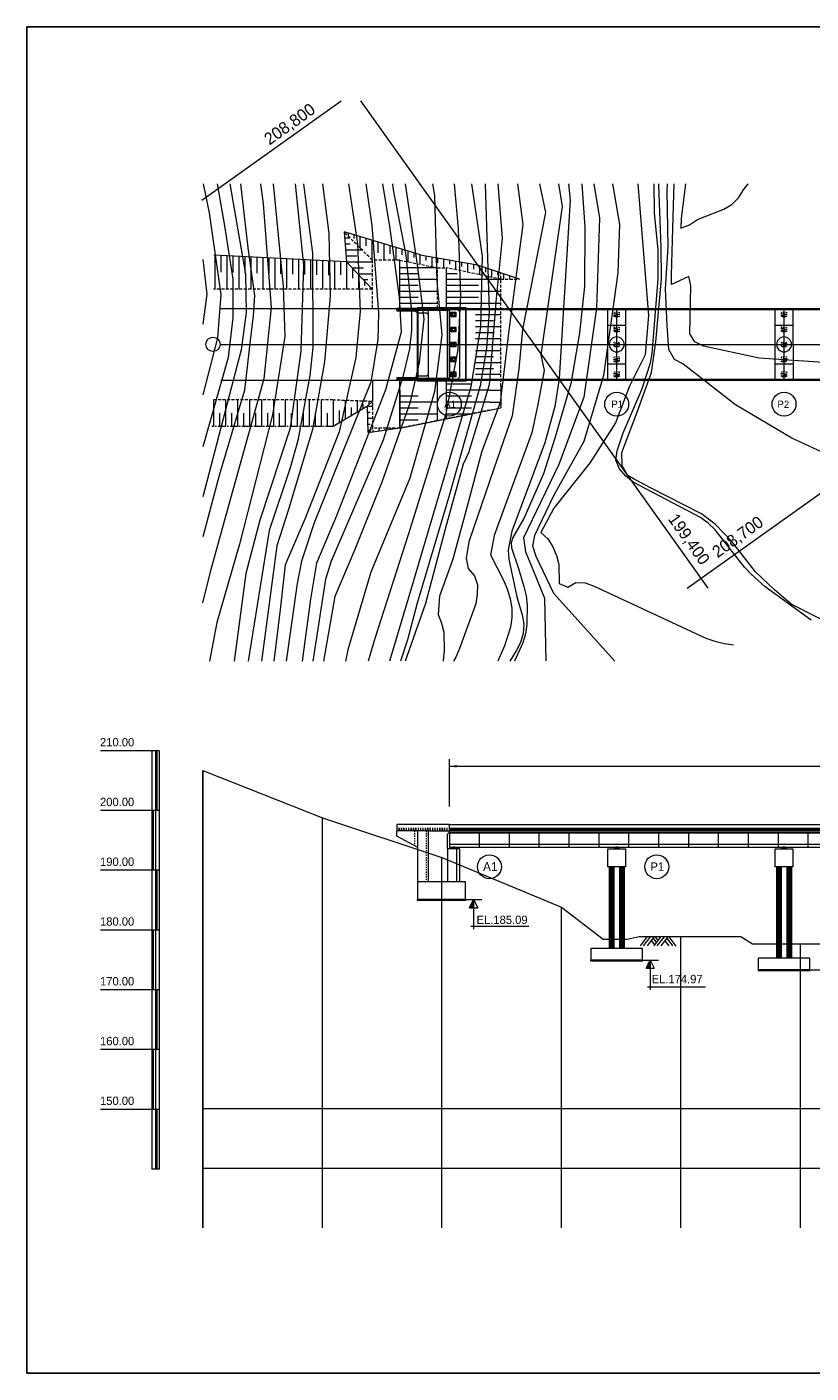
# Model space of a CAD drawing. Header units: metres. Extents: x 472825 to 758326, y -652395 to -427188.
# Tile 1 of 2: x 472825 to 604032, y -652395 to -427188. Entities that reach past the tile are written whole.
import ezdxf
from ezdxf.enums import TextEntityAlignment as Align

# ---------------------------------------------------------------- set-up
doc = ezdxf.new("R2010")
doc.units = ezdxf.units.M
doc.header["$MEASUREMENT"] = 0
for name, pattern in [('CENTER', [2, 1.25, -0.25, 0.25, -0.25]), ('DASHED', [0.75, 0.5, -0.25]), ('DGN Style 3', [0.059074, 0.042196, -0.016878])]:
    doc.linetypes.add(name, pattern=pattern)
for name, color, linetype, lineweight in [('3D_Contour', 3, 'Continuous', 0), ('Adojoint Line', 1, 'Continuous', 0), ('Concrete', 4, 'Continuous', 0), ('Dimension Line', 2, 'Continuous', 0), ('Shoe', 5, 'Continuous', 0), ('Steel Girder', 6, 'Continuous', 0)]:
    doc.layers.add(name, color=color, linetype=linetype, lineweight=lineweight)
doc.styles.get("Standard").update_dxf_attribs({"font": 'txt', "height": 5})

# ---------------------------------------------------------------- blocks, each defined once
blk = doc.blocks.new('*U0')
at = {"color": 0}
for p, q in [((129297, 165678), (129307, 165688)), ((130192, 164795), (129299, 165688)), ((130192, 164778), (129302, 165667)), ((129303, 165666), (129325, 165688)), ((129309, 165654), (129343, 165688)), ((129315, 165642), (129360, 165688)), ((130192, 164813), (129317, 165688)), ((130192, 164760), (129320, 165632)), ((129321, 165631), (129378, 165688)), ((129327, 165619), (129396, 165688)), ((129332, 165607), (129413, 165688)), ((130192, 164831), (129335, 165688)), ((129338, 165595), (129431, 165688)), ((130192, 164742), (129338, 165596)), ((129344, 165583), (129449, 165688)), ((129350, 165572), (129466, 165688)), ((130192, 164848), (129352, 165688)), ((130192, 164725), (129355, 165561)), ((129356, 165560), (129484, 165688)), ((129362, 165548), (129502, 165688)), ((129368, 165536), (129519, 165688)), ((130192, 164866), (129370, 165688)), ((130192, 164707), (129373, 165526)), ((129374, 165525), (129537, 165688)), ((129380, 165513), (129555, 165688)), ((129386, 165501), (129573, 165688)), ((130192, 164884), (129388, 165688)), ((129391, 165489), (129590, 165688)), ((130192, 164689), (129391, 165490)), ((129397, 165477), (129608, 165688)), ((129403, 165466), (129626, 165688)), ((130192, 164901), (129405, 165688)), ((130192, 164672), (129408, 165455)), ((129409, 165454), (129643, 165688)), ((129415, 165442), (129661, 165688)), ((129421, 165430), (129679, 165688)), ((130192, 164919), (129423, 165688)), ((130192, 164654), (129426, 165420)), ((129427, 165418), (129696, 165688)), ((129433, 165407), (129714, 165688)), ((129439, 165395), (129732, 165688)), ((130192, 164937), (129441, 165688)), ((129444, 165383), (129749, 165688)), ((130192, 164636), (129444, 165384)), ((129450, 165371), (129767, 165688)), ((129456, 165360), (129785, 165688)), ((130192, 164954), (129458, 165688)), ((129462, 165348), (129802, 165688)), ((130192, 164618), (129462, 165349)), ((129468, 165336), (129820, 165688)), ((129474, 165324), (129838, 165688)), ((130192, 164972), (129476, 165688)), ((130192, 164601), (129479, 165314)), ((129480, 165312), (129855, 165688)), ((129486, 165301), (129873, 165688)), ((129492, 165289), (129891, 165688)), ((130192, 164990), (129494, 165688)), ((129497, 165277), (129908, 165688)), ((130192, 164583), (129497, 165278)), ((129503, 165265), (129926, 165688)), ((129509, 165253), (129944, 165688)), ((130192, 165007), (129511, 165688)), ((129515, 165242), (129961, 165688)), ((130192, 164565), (129515, 165243)), ((129521, 165230), (129979, 165688)), ((129527, 165218), (129997, 165688)), ((130192, 165025), (129529, 165688)), ((130192, 164548), (129532, 165208)), ((129533, 165206), (130014, 165688)), ((129539, 165195), (130032, 165688)), ((129545, 165183), (130050, 165688)), ((130192, 165043), (129547, 165688)), ((129550, 165171), (130067, 165688)), ((130192, 164530), (129550, 165172)), ((129556, 165159), (130085, 165688)), ((129562, 165147), (130103, 165688)), ((130192, 165060), (129564, 165688)), ((129568, 165136), (130121, 165688)), ((129574, 165124), (130138, 165688)), ((129580, 165112), (130156, 165688)), ((130192, 165078), (129582, 165688)), ((129586, 165100), (130174, 165688)), ((129592, 165089), (130191, 165688)), ((129598, 165077), (130192, 165671)), ((130192, 165096), (129600, 165688)), ((129604, 165065), (130192, 165653)), ((129609, 165053), (130192, 165636)), ((129615, 165041), (130192, 165618)), ((130192, 165113), (129617, 165688)), ((129621, 165030), (130192, 165600)), ((129627, 165018), (130192, 165583)), ((129633, 165006), (130192, 165565)), ((130192, 165131), (129635, 165688)), ((129639, 164994), (130192, 165547)), ((129645, 164982), (130192, 165530)), ((129651, 164971), (130192, 165512)), ((130192, 165149), (129653, 165688)), ((129657, 164959), (130192, 165494)), ((129662, 164947), (130192, 165477)), ((129668, 164935), (130192, 165459)), ((130192, 165167), (129671, 165688)), ((129674, 164924), (130192, 165441)), ((129680, 164912), (130192, 165424)), ((129686, 164900), (130192, 165406)), ((130192, 165184), (129688, 165688)), ((129692, 164888), (130192, 165388)), ((129698, 164876), (130192, 165371)), ((129704, 164865), (130192, 165353)), ((130192, 165202), (129706, 165688)), ((129710, 164853), (130192, 165335)), ((129715, 164841), (130192, 165318)), ((129721, 164829), (130192, 165300)), ((130192, 165220), (129724, 165688)), ((129727, 164817), (130192, 165282)), ((129733, 164806), (130192, 165264)), ((129739, 164794), (130192, 165247)), ((130192, 165237), (129741, 165688)), ((129745, 164782), (130192, 165229)), ((129751, 164770), (130192, 165211)), ((129757, 164759), (130192, 165194)), ((130192, 165255), (129759, 165688)), ((129763, 164747), (130192, 165176)), ((129769, 164735), (130192, 165158)), ((130192, 165273), (129777, 165688)), ((130192, 165290), (129794, 165688)), ((130192, 165308), (129812, 165688)), ((130192, 165326), (129830, 165688)), ((130192, 165343), (129847, 165688)), ((130192, 165361), (129865, 165688)), ((130192, 165379), (129883, 165688)), ((130192, 165396), (129900, 165688)), ((130192, 165414), (129918, 165688)), ((130192, 165432), (129936, 165688)), ((130192, 165449), (129953, 165688)), ((130192, 165467), (129971, 165688)), ((130192, 165485), (129989, 165688)), ((130192, 165502), (130006, 165688)), ((130192, 165520), (130024, 165688)), ((130192, 165538), (130042, 165688)), ((130192, 165555), (130059, 165688)), ((130192, 165573), (130077, 165688)), ((130192, 165591), (130095, 165688)), ((130192, 165608), (130112, 165688)), ((130192, 165626), (130130, 165688)), ((130192, 165644), (130148, 165688)), ((130192, 165661), (130165, 165688)), ((130192, 165679), (130183, 165688)), ((130192, 164512), (129568, 165137)), ((130192, 164495), (129585, 165102)), ((130192, 164477), (129603, 165066)), ((130192, 164459), (129621, 165031)), ((130192, 164442), (129638, 164995)), ((130192, 164424), (129656, 164960)), ((130192, 164406), (129674, 164925)), ((130192, 164389), (129691, 164889)), ((130192, 164371), (129709, 164854)), ((130192, 164353), (129727, 164819)), ((130192, 164336), (129744, 164783)), ((130192, 164318), (129762, 164748)), ((129774, 164723), (130192, 165141)), ((129780, 164711), (130192, 165123)), ((130192, 164300), (129780, 164713)), ((129786, 164700), (130192, 165105)), ((129792, 164688), (130192, 165088)), ((130192, 164283), (129797, 164677)), ((129798, 164676), (130192, 165070)), ((129804, 164664), (130192, 165052)), ((129810, 164652), (130192, 165035)), ((130192, 164265), (129815, 164642)), ((129816, 164641), (130192, 165017)), ((129822, 164629), (130192, 164999)), ((129827, 164617), (130192, 164982)), ((129833, 164605), (130192, 164964)), ((130192, 164247), (129833, 164607)), ((129839, 164594), (130192, 164946)), ((129845, 164582), (130192, 164929)), ((130192, 164230), (129850, 164571)), ((129851, 164570), (130192, 164911)), ((129857, 164558), (130192, 164893)), ((129863, 164546), (130192, 164876)), ((130192, 164212), (129868, 164536)), ((129869, 164535), (130192, 164858)), ((129875, 164523), (130192, 164840)), ((129880, 164511), (130192, 164823)), ((129886, 164499), (130192, 164805)), ((130192, 164194), (129886, 164500)), ((129892, 164487), (130192, 164787)), ((129898, 164476), (130192, 164770)), ((130192, 164177), (129903, 164465)), ((129904, 164464), (130192, 164752)), ((129910, 164452), (130192, 164734)), ((129916, 164440), (130192, 164716)), ((130192, 164159), (129921, 164430)), ((129922, 164429), (130192, 164699)), ((129928, 164417), (130192, 164681)), ((129934, 164405), (130192, 164663)), ((129939, 164393), (130192, 164646)), ((130192, 164141), (129939, 164394)), ((129945, 164381), (130192, 164628)), ((129951, 164370), (130192, 164610)), ((130192, 164124), (129956, 164359)), ((129957, 164358), (130192, 164593)), ((129963, 164346), (130192, 164575)), ((129969, 164334), (130192, 164557)), ((130192, 164106), (129974, 164324)), ((129975, 164322), (130192, 164540)), ((129981, 164311), (130192, 164522)), ((129987, 164299), (130192, 164504)), ((129992, 164287), (130192, 164487)), ((130192, 164088), (129992, 164288)), ((129998, 164275), (130192, 164469)), ((130004, 164264), (130192, 164451)), ((130010, 164252), (130192, 164434)), ((130192, 164070), (130010, 164253)), ((130016, 164240), (130192, 164416)), ((130022, 164228), (130192, 164398)), ((130192, 164053), (130027, 164218)), ((130028, 164216), (130192, 164381)), ((130034, 164205), (130192, 164363)), ((130040, 164193), (130192, 164345)), ((130045, 164181), (130192, 164328)), ((130192, 164035), (130045, 164182)), ((130051, 164169), (130192, 164310)), ((130057, 164157), (130192, 164292)), ((130063, 164146), (130192, 164275)), ((130192, 164017), (130063, 164147)), ((130069, 164134), (130192, 164257)), ((130075, 164122), (130192, 164239)), ((130192, 164000), (130080, 164112)), ((130081, 164110), (130192, 164222)), ((130087, 164099), (130192, 164204)), ((130093, 164087), (130192, 164186)), ((130192, 163982), (130098, 164076)), ((130099, 164075), (130192, 164168)), ((130104, 164063), (130192, 164151)), ((130110, 164051), (130192, 164133)), ((130116, 164040), (130192, 164115)), ((130192, 163964), (130116, 164041)), ((130122, 164028), (130192, 164098)), ((130128, 164016), (130192, 164080)), ((130192, 163947), (130133, 164005)), ((130134, 164004), (130192, 164062)), ((130140, 163992), (130192, 164045)), ((130146, 163981), (130192, 164027)), ((130192, 163929), (130151, 163970)), ((130152, 163969), (130192, 164009)), ((130157, 163957), (130192, 163992)), ((130163, 163945), (130192, 163974)), ((130169, 163934), (130192, 163956)), ((130192, 163911), (130169, 163935)), ((130175, 163922), (130192, 163939)), ((130181, 163910), (130192, 163921)), ((130192, 163894), (130186, 163899)), ((130187, 163898), (130192, 163903))]:
    blk.add_line(p, q, dxfattribs=at)
blk = doc.blocks.new('*U5')
at = {"layer": 'Dimension Line'}
blk.add_circle((0, 0), 1998, dxfattribs=at)
blk.add_text('P1', height=1400, dxfattribs=at).set_placement((101, 17), align=Align.MIDDLE_CENTER)
blk = doc.blocks.new('*U6')
at = {"layer": 'Dimension Line'}
blk.add_circle((0, 0), 1998, dxfattribs=at)
blk.add_text('A1', height=1500, dxfattribs=at).set_placement((150, 19), align=Align.MIDDLE_CENTER)

msp = doc.modelspace()

# ---------------------------------------------------------------- linework, layer by layer
msp.add_3dface([(472825, -427188), (758326, -427188), (758326, -652395), (472825, -652395)])
at = {"layer": '3D_Contour', "ltscale": 1000, "flags": 128}
for points, elevation in [([(511931, -453423), (512363, -456802), (513676, -474137), (512459, -486043), (506038, -509085), (503446, -518545), (502225, -523562)], 202542), ([(508554, -453423), (509803, -464152), (510911, -472117), (510670, -475518), (510196, -479662), (509249, -487949), (504965, -502237), (502236, -512471)], 203542), ([(506765, -453423), (509383, -468577), (509498, -474978), (508682, -481208), (502244, -505782)], 204542), ([(504642, -453423), (505857, -460492), (507252, -469395), (507281, -475846), (506502, -482491), (502252, -497433)], 205542), ([(502324, -453423), (503338, -458284), (504603, -467280), (505267, -471951), (504718, -479194), (502262, -488741)], 206542), ([(514043, -453423), (515719, -470594), (515977, -478969), (513892, -492070), (508368, -513700), (504611, -526850), (503372, -533308)], 201542), ([(517698, -453423), (519097, -467046), (518684, -481424), (516846, -494337), (511818, -509719), (509429, -518653), (507477, -533308)], 200542), ([(519123, -453423), (519357, -455675), (520614, -465056), (520643, -480814), (520167, -485487), (518130, -496381), (516864, -500929), (513379, -511443), (509824, -533308)], 199542), ([(522278, -453423), (523320, -461753), (523559, -472240), (522610, -483194), (520592, -494529), (516540, -508074), (514659, -513981), (512986, -526592), (512100, -533308)], 198542), ([(526625, -453423), (528140, -463452), (528580, -474754), (527836, -482516), (525075, -494944), (519299, -509533), (516011, -517205), (515282, -524196), (514147, -533308)], 197542), ([(529529, -453423), (530543, -460413), (531644, -475039), (531565, -479478), (530369, -486605), (520863, -510126), (518779, -516559), (518039, -520328), (516214, -533308)], 196542), ([(532329, -453423), (533569, -460922), (535091, -472398), (535445, -478237), (532817, -487905), (524612, -508977), (521286, -516872), (520270, -522925), (518855, -533308)], 195542), ([(534015, -453423), (534092, -454434), (536211, -465387), (537168, -474762), (537172, -477939), (536814, -481055), (535702, -485715), (532430, -496322), (523708, -516583), (522780, -519589), (520649, -533308)], 194542), ([(536096, -453423), (538153, -467356), (539246, -476093), (538480, -483306), (536886, -490151), (532221, -503371), (527667, -514609), (524344, -522491), (522460, -533308)], 193542), ([(540704, -453423), (541050, -455395), (541415, -469796), (542255, -478713), (540998, -488167), (536893, -502707), (530366, -518396), (526516, -531416), (526121, -533308)], 192542), ([(544291, -453423), (545008, -460949), (545355, -472121), (544948, -481166), (542924, -491939), (536666, -512005), (531052, -529511), (529949, -533308)], 191542), ([(547227, -453423), (549023, -465517), (548700, -477350), (547123, -487425), (537153, -520977), (533489, -533308)], 190542), ([(549524, -453423), (550170, -474743), (549718, -480984), (548637, -487206), (543526, -505434), (538109, -523611), (536509, -529724), (535340, -533308)], 189542), ([(551622, -453423), (552319, -462542), (551360, -472570), (550157, -487081), (546727, -498414), (545798, -500316), (542832, -511233), (539516, -523640), (536117, -533308)], 188542), ([(554916, -453423), (555794, -460250), (553439, -477952), (551982, -490004), (548966, -498145), (546454, -507596), (544076, -516253), (541859, -522413), (541616, -525483), (542166, -526945), (542563, -528468), (542621, -531582), (542495, -533145), (542454, -533308)], 187542), ([(558616, -453423), (559570, -458260), (555719, -477826), (555130, -484409), (554022, -492247), (550929, -501142), (546778, -513358), (546318, -516056), (546676, -517765), (547698, -519026), (548197, -520537), (548169, -522153), (547937, -523705), (545224, -531151), (544587, -532600), (544206, -533308)], 186542), ([(561769, -453423), (562366, -457238), (558816, -482053), (559361, -484661), (558300, -490341), (557291, -495111), (552742, -507512), (551020, -512263), (550400, -515529), (552624, -519875), (553225, -521338), (553666, -522853), (553962, -524423), (553942, -526033), (553760, -527587), (552721, -530746), (551624, -533308)], 185542), ([(563443, -453423), (563706, -456173), (561861, -485998), (561171, -490665), (559463, -496781), (553940, -511570), (553373, -514688), (553455, -516250), (554771, -522508), (555711, -525534), (555951, -527094), (555875, -528659), (555436, -530163), (554685, -531557), (553651, -533308)], 184542), ([(565648, -453423), (566158, -460700), (566143, -470570), (565293, -478408), (563827, -486845), (561169, -495970), (559237, -501927), (555966, -509451), (554149, -512588), (553842, -513519), (553910, -514355), (555098, -517781), (555989, -520805), (556334, -522376), (556516, -523941), (556463, -527159), (556237, -528720), (555798, -530223), (554420, -533308)], 183542), ([(567703, -453423), (568650, -459206), (568145, -474232), (566020, -489116), (561835, -500370), (555903, -512636), (556264, -515017), (556861, -516469), (559450, -522758), (559678, -533258)], 182542), ([(570816, -453423), (571965, -460235), (571713, -468316), (569315, -485489), (566033, -496529), (560985, -505548), (557740, -512248), (557410, -514021), (557991, -515728), (560950, -521912), (571197, -533308)], 181542), ([(575066, -453423), (576845, -475457), (576256, -482041), (573629, -487264), (571315, -493408), (567059, -500050), (560990, -507714), (558829, -511746), (560005, -512811), (560824, -514167), (561425, -515631), (561816, -517145), (561870, -520323), (563320, -520910), (564688, -520108), (566247, -520176), (567740, -520720), (586441, -529424), (587942, -529963), (589497, -530353), (591050, -530585)], 180542), ([(604061, -526460), (596344, -520833), (593989, -518717), (592907, -517560), (587956, -511302), (586831, -510188), (585550, -509234), (574243, -503342), (573013, -502340), (571990, -501128), (571384, -499657), (571566, -498103), (572594, -495099), (575715, -487865), (577138, -483365), (577420, -481813), (578439, -469336), (578460, -464558), (577824, -458306), (577762, -453423)], 179542), ([(609391, -528150), (600826, -523816), (600653, -523693), (597937, -521380), (594741, -518377), (590765, -513279), (587966, -510349), (585681, -508625), (577142, -504309), (574312, -502802), (573381, -502237), (572416, -500641), (572382, -498369), (574778, -492082), (577308, -485000), (578059, -479884), (579005, -469338), (578961, -464090), (578559, -453633), (578561, -453423)], 178542), ([(606610, -498674), (600816, -495987), (591388, -490389), (582599, -483550), (581155, -482799), (580210, -481163), (579965, -477114), (579653, -470989), (580114, -463968), (579942, -454575), (580014, -453423)], 177542), ([(639152, -485581), (595350, -482594), (586022, -480583), (584577, -479882), (583766, -478519), (583934, -470517), (583594, -468954), (580657, -470261), (580684, -468645), (580947, -458967), (581146, -453423)], 176542), ([(583047, -453423), (582282, -459255), (582255, -460871), (583717, -460321), (585040, -459403), (589428, -457651), (590789, -456891), (591897, -455757), (592701, -454423), (593519, -453423)], 175542), ([(502286, -466072), (502940, -471890), (502274, -476910)], 207542)]:
    msp.add_lwpolyline(points, dxfattribs=dict(at, elevation=elevation))
at = {"layer": 'Adojoint Line'}
for p, q in [((538707, -465308), (525884, -461485)), ((525884, -461485), (526282, -466470)), ((525963, -462470), (526869, -462470)), ((526043, -463470), (526894, -463470)), ((526607, -462208), (526607, -461701)), ((527607, -462601), (527607, -461999)), ((528607, -464208), (528607, -462297)), ((529607, -463800), (529607, -462595)), ((530607, -466208), (530607, -462893)), ((531607, -465004), (531607, -463191)), ((532607, -466208), (532607, -463489)), ((533607, -465174), (533607, -463787)), ((526282, -466470), (504122, -465356)), ((504282, -465364), (504282, -471058)), ((505282, -465364), (505282, -468243)), ((506282, -465464), (506282, -471058)), ((507282, -465464), (507282, -468298)), ((508282, -465565), (508282, -471058)), ((509282, -465565), (509282, -468352)), ((510282, -465665), (510282, -471058)), ((511282, -465665), (511282, -468407)), ((512282, -465766), (512282, -471058)), ((512282, -465766), (512282, -471058)), ((513282, -465766), (513282, -468462)), ((514282, -465866), (514282, -471058)), ((515282, -465866), (515282, -468517)), ((516282, -465967), (516282, -471058)), ((517282, -465967), (517282, -468572)), ((518282, -466067), (518282, -471058)), ((519282, -466067), (519282, -468627)), ((520282, -466168), (520282, -471058)), ((521282, -466168), (521282, -468681)), ((526122, -464470), (528869, -464470)), ((526202, -465470), (528009, -465470)), ((534607, -466208), (534607, -464085)), ((535607, -465344), (535607, -464384)), ((536607, -466488), (536607, -464682)), ((537607, -465779), (537607, -464980)), ((538607, -466888), (538607, -465278)), ((538607, -465290), (547907, -466908)), ((539607, -466274), (539607, -465464)), ((540607, -467288), (540607, -465638)), ((541607, -466679), (541607, -465812)), ((542607, -467468), (542607, -465986)), ((543607, -466857), (543607, -466160)), ((522282, -466269), (522282, -471058)), ((523282, -466269), (523282, -468736)), ((524282, -466470), (524282, -471058)), ((525282, -466470), (525282, -468639)), ((526282, -466470), (526282, -471058)), ((526282, -466470), (530607, -471058)), ((526282, -466470), (530607, -466470)), ((527224, -467470), (529121, -467470)), ((527282, -467530), (527282, -469199)), ((535207, -474308), (535207, -466208)), ((541507, -467468), (535207, -467468)), ((543007, -474308), (543007, -467468)), ((544607, -467807), (544607, -466334)), ((545607, -467265), (545607, -466508)), ((546607, -468232), (546607, -466682)), ((547607, -467723), (547607, -466856)), ((555268, -469399), (547907, -466908)), ((548607, -468656), (548607, -467145)), ((549607, -468194), (549607, -467483)), ((550607, -469081), (550607, -467822)), ((551607, -468694), (551607, -468160)), ((528167, -468470), (530607, -468470)), ((528282, -468591), (528282, -471058)), ((529110, -469470), (529878, -469470)), ((529282, -469652), (529282, -470457)), ((538281, -468468), (535207, -468468)), ((541507, -469468), (535207, -469468)), ((538281, -470468), (535207, -470468)), ((544834, -468468), (543007, -468468)), ((552107, -469468), (543007, -469468)), ((548396, -470468), (543007, -470468)), ((552607, -469399), (552607, -468498)), ((553607, -469399), (553607, -468837)), ((541507, -471468), (535207, -471468)), ((538281, -472468), (535207, -472468)), ((552107, -471468), (543007, -471468)), ((548396, -472468), (543007, -472468)), ((505246, -474308), (534707, -474308)), ((541507, -473468), (535207, -473468)), ((552107, -473468), (543007, -473468)), ((547907, -474308), (550907, -474308)), ((547907, -475308), (552107, -475308)), ((547907, -476308), (550907, -476308)), ((547907, -477308), (552107, -477308)), ((547907, -478308), (550907, -478308)), ((547907, -479308), (552107, -479308)), ((505157, -480308), (702758, -480308)), ((547907, -480308), (550907, -480308)), ((547907, -481308), (552107, -481308)), ((547907, -482308), (550907, -482308)), ((547907, -483308), (552107, -483308)), ((505246, -486308), (534707, -486308)), ((530707, -489798), (530707, -486308)), ((535207, -487958), (535207, -486308)), ((541507, -487958), (541507, -486308)), ((543007, -487958), (543007, -486308)), ((547907, -484308), (550907, -484308)), ((547907, -485308), (552107, -485308)), ((535207, -487958), (535207, -494308)), ((535207, -494308), (535207, -487958)), ((541507, -493048), (541507, -487958)), ((547209, -486958), (543007, -486958)), ((543007, -492748), (543007, -487958)), ((543007, -492748), (543007, -487958)), ((550307, -487958), (543007, -487958)), ((550307, -487958), (552107, -487958)), ((552107, -487308), (552107, -490928)), ((504057, -489559), (504057, -494062)), ((506057, -489559), (506057, -494062)), ((508057, -489559), (508057, -494062)), ((510057, -489559), (510057, -494062)), ((512057, -489559), (512057, -494062)), ((514057, -489559), (514057, -494062)), ((516057, -489559), (516057, -494062)), ((518057, -489559), (518057, -494062)), ((520057, -489559), (520057, -494062)), ((522057, -489559), (522057, -494062)), ((524057, -489559), (524057, -494062)), ((529828, -490646), (524057, -494062)), ((526057, -489631), (526057, -492878)), ((527057, -490850), (527057, -492286)), ((528057, -489702), (528057, -491694)), ((529057, -490316), (529057, -491102)), ((530707, -489798), (529828, -490646)), ((529951, -495064), (529828, -490646)), ((529828, -490646), (530707, -490646)), ((530057, -489774), (530057, -490425)), ((538296, -488958), (535207, -488958)), ((541507, -489958), (535207, -489958)), ((547209, -488958), (543007, -488958)), ((550307, -489958), (543007, -489958)), ((550307, -489958), (552107, -489958)), ((550307, -491288), (552107, -490928)), ((505057, -491810), (505057, -494062)), ((507057, -491810), (507057, -494062)), ((509057, -491810), (509057, -494062)), ((511057, -491810), (511057, -494062)), ((513057, -491810), (513057, -494062)), ((515057, -491810), (515057, -494062)), ((517057, -491810), (517057, -494062)), ((519057, -491810), (519057, -494062)), ((521057, -491810), (521057, -494062)), ((523057, -491810), (523057, -494062)), ((525057, -491384), (525057, -493470)), ((529856, -491646), (530281, -491646)), ((529883, -492646), (530707, -492646)), ((538296, -490958), (535207, -490958)), ((535207, -494308), (550307, -491288)), ((541507, -491958), (535207, -491958)), ((538296, -492958), (535207, -492958)), ((547209, -490958), (543007, -490958)), ((546957, -491958), (543007, -491958)), ((529911, -493646), (530253, -493646)), ((529939, -494646), (530369, -494646)), ((529951, -495064), (534832, -494308)), ((530707, -494659), (530707, -494947)), ((531707, -494308), (531707, -494792)), ((532707, -494480), (532707, -494637)), ((533707, -494308), (533707, -494482)), ((576615, -579363), (575409, -580893)), ((577145, -579368), (575939, -580898)), ((577787, -579374), (576580, -580904)), ((577260, -580042), (577813, -580771)), ((577584, -579631), (578138, -580360)), ((578907, -579384), (577701, -580914)), ((577916, -579375), (578406, -580020)), ((579438, -579389), (578232, -580919)), ((580079, -579395), (578873, -580925)), ((579552, -580063), (580215, -580937)), ((579876, -579652), (580856, -580943)), ((580209, -579396), (581387, -580948))]:
    msp.add_line(p, q, dxfattribs=at)
at = {"layer": 'Adojoint Line', "linetype": 'DASHED', "ltscale": 1000}
for p, q in [((530607, -466208), (525884, -461485)), ((535207, -466208), (530607, -466208)), ((530607, -466208), (530607, -474308)), ((535207, -466208), (541507, -467468)), ((541507, -467468), (543007, -467468)), ((541507, -474308), (541507, -467468)), ((552107, -469399), (543007, -467468)), ((552107, -487308), (552107, -468399)), ((552107, -469399), (555268, -469399)), ((530607, -471058), (504057, -471058)), ((541507, -493048), (541507, -487958)), ((524057, -489559), (503823, -489559)), ((523985, -489556), (530707, -489798)), ((530707, -494308), (530707, -489798)), ((550307, -491288), (535207, -494308)), ((529951, -495064), (530707, -494308)), ((535207, -494308), (530707, -494308))]:
    msp.add_line(p, q, dxfattribs=at)
at = {"layer": 'Adojoint Line', "linetype": 'CENTER', "ltscale": 1000}
msp.add_line((524057, -494062), (503772, -494062), dxfattribs=at)
at = {"layer": 'Adojoint Line', "flags": 128}
for points in [[(502103, -456160), (525394, -439565)], [(528643, -439575), (586734, -521109)], [(583279, -521109), (696996, -440087)]]:
    msp.add_lwpolyline(points, dxfattribs=at)
at = {"layer": 'Adojoint Line', "linetype": 'Continuous', "ltscale": 1000, "flags": 128}
msp.add_lwpolyline([(502257, -551584), (522257, -559495), (542257, -566155), (562257, -574435), (569257, -579785), (570257, -579785), (572257, -579815), (573257, -579815), (575257, -579375), (582257, -579375), (592257, -579375), (594257, -580575), (602257, -580575), (622257, -580575)], dxfattribs=at)
at = {"layer": 'Adojoint Line'}
msp.add_circle((503957, -480297), 1200, dxfattribs=at)
at = {"layer": 'Concrete', "linetype": 'Continuous', "ltscale": 952.380952}
for p, q in [((534707, -474308), (692307, -474308)), ((534707, -474479), (692307, -474479)), ((534707, -486136), (692307, -486136)), ((534707, -486136), (692307, -486136)), ((534707, -486308), (692307, -486308)), ((534707, -486308), (692307, -486308))]:
    msp.add_line(p, q, dxfattribs=at)
at = {"layer": 'Concrete', "linetype": 'Continuous', "lineweight": 0}
for p, q in [((538207, -474308), (534707, -474308)), ((534707, -474308), (534707, -474608)), ((538207, -474408), (534707, -474408)), ((538207, -474488), (534707, -474488)), ((538207, -474608), (534707, -474608)), ((540007, -474208), (538207, -474208)), ((540007, -474308), (538207, -474308)), ((538207, -474308), (538207, -486308)), ((543207, -474208), (540007, -474208)), ((543207, -474308), (540007, -474308)), ((540007, -486308), (540007, -474308)), ((543457, -474208), (543207, -474208)), ((543457, -474308), (543207, -474308)), ((544707, -474308), (543507, -474308)), ((543507, -474308), (543507, -474408)), ((543507, -474408), (543507, -480308)), ((545207, -474308), (544707, -474308)), ((546207, -474308), (545207, -474308)), ((570008, -477058), (573008, -477058)), ((598007, -477058), (601007, -477058)), ((543507, -480308), (543507, -486008)), ((570008, -483558), (573008, -483558)), ((598007, -483558), (601007, -483558)), ((538107, -486008), (534707, -486008)), ((538107, -486128), (534707, -486128)), ((538107, -486208), (534707, -486208)), ((538107, -486308), (534707, -486308)), ((540007, -486308), (538207, -486308)), ((543207, -486308), (540007, -486308)), ((543507, -486308), (543457, -486308)), ((543507, -486008), (543507, -486128)), ((543507, -486128), (543507, -486308)), ((544707, -486308), (543507, -486308))]:
    msp.add_line(p, q, dxfattribs=at)
at = {"layer": 'Concrete'}
for p, q in [((534707, -474708), (534707, -474608)), ((570008, -486307), (570009, -474308)), ((570009, -474308), (573007, -474308)), ((571508, -486308), (571508, -474308)), ((573007, -474308), (573008, -486307)), ((598007, -486307), (598008, -474308)), ((598008, -474308), (601006, -474308)), ((599507, -486308), (599507, -474308)), ((601006, -474308), (601007, -486307)), ((534707, -485908), (534707, -486308)), ((573008, -486307), (570008, -486307)), ((601007, -486307), (598007, -486307)), ((543507, -560606), (534707, -560606)), ((534707, -560606), (534707, -561706)), ((543507, -561706), (543507, -560606)), ((534707, -561256), (534807, -561256)), ((534707, -561476), (534807, -561476)), ((534707, -562556), (534707, -561706)), ((540007, -561706), (534707, -561706)), ((538207, -564456), (534707, -562556)), ((535007, -561256), (535207, -561256)), ((535007, -561476), (535207, -561476)), ((535407, -561256), (535607, -561256)), ((535407, -561476), (535607, -561476)), ((535807, -561256), (536007, -561256)), ((535807, -561476), (536007, -561476)), ((536207, -561256), (536407, -561256)), ((536207, -561476), (536407, -561476)), ((536607, -561256), (536807, -561256)), ((536607, -561476), (536807, -561476)), ((537007, -561256), (537207, -561256)), ((537007, -561476), (537207, -561476)), ((537407, -561256), (537607, -561256)), ((537407, -561476), (537607, -561476)), ((537707, -561885), (537707, -561706)), ((537707, -562285), (537707, -562085)), ((537707, -562685), (537707, -562485)), ((537707, -563085), (537707, -562885)), ((537807, -561256), (538007, -561256)), ((537807, -561476), (538007, -561476)), ((538207, -561256), (538407, -561256)), ((538207, -561476), (538407, -561476)), ((538207, -573186), (538207, -561706)), ((538607, -561256), (538807, -561256)), ((538607, -561476), (538807, -561476)), ((539007, -561256), (539207, -561256)), ((539007, -561476), (539207, -561476)), ((539407, -561256), (539607, -561256)), ((539407, -561476), (539607, -561476)), ((539657, -561886), (539657, -561706)), ((539657, -562286), (539657, -562086)), ((539657, -562686), (539657, -562486)), ((539657, -563086), (539657, -562886)), ((539807, -561256), (540007, -561256)), ((539807, -561476), (540007, -561476)), ((540007, -570186), (540007, -561706)), ((540007, -561706), (543507, -561706)), ((540207, -561256), (540407, -561256)), ((540207, -561476), (540407, -561476)), ((540607, -561256), (540807, -561256)), ((540607, -561476), (540807, -561476)), ((541007, -561256), (541207, -561256)), ((541007, -561476), (541207, -561476)), ((541407, -561256), (541607, -561256)), ((541407, -561476), (541607, -561476)), ((541807, -561256), (542007, -561256)), ((541807, -561476), (542007, -561476)), ((542207, -561256), (542407, -561256)), ((542207, -561476), (542407, -561476)), ((542607, -561256), (542807, -561256)), ((542607, -561476), (542807, -561476)), ((543007, -561256), (543207, -561256)), ((543007, -561476), (543207, -561476)), ((543207, -562226), (543457, -561976)), ((543207, -564686), (543207, -562226)), ((543407, -561256), (543507, -561256)), ((543407, -561476), (543507, -561476)), ((543457, -561976), (543507, -561976)), ((543507, -561976), (543507, -561706)), ((537707, -563485), (537707, -563285)), ((537707, -563885), (537707, -563685)), ((537707, -564185), (537707, -564085)), ((539657, -563486), (539657, -563286)), ((539657, -563886), (539657, -563686)), ((539657, -564286), (539657, -564086)), ((539657, -564686), (539657, -564486)), ((539657, -565086), (539657, -564886)), ((539657, -565086), (539657, -564886)), ((539657, -565086), (539657, -564886)), ((539657, -565086), (539657, -564886)), ((543207, -564686), (543207, -570186)), ((545207, -564686), (543207, -564686)), ((544707, -564686), (544707, -570186)), ((545207, -564686), (545207, -570186)), ((539657, -565486), (539657, -565286)), ((539657, -565486), (539657, -565286)), ((539657, -565486), (539657, -565286)), ((539657, -565486), (539657, -565286)), ((539657, -565886), (539657, -565686)), ((539657, -565886), (539657, -565686)), ((539657, -565886), (539657, -565686)), ((539657, -565886), (539657, -565686)), ((539657, -566286), (539657, -566086)), ((539657, -566686), (539657, -566486)), ((539657, -567086), (539657, -566886)), ((539657, -567486), (539657, -567286)), ((539657, -567886), (539657, -567686)), ((539657, -568286), (539657, -568086)), ((539657, -568686), (539657, -568486)), ((539657, -569086), (539657, -568886)), ((539657, -569486), (539657, -569286)), ((539657, -569886), (539657, -569686)), ((546207, -570186), (538207, -570186)), ((539657, -570186), (539657, -570086)), ((546207, -573186), (546207, -570186)), ((546307, -573186), (538107, -573186)), ((538107, -573186), (538107, -573286)), ((538107, -573286), (546307, -573286)), ((546307, -573286), (546307, -573186)), ((575856, -583306), (567156, -583306)), ((567156, -583406), (575856, -583406)), ((603856, -584936), (595156, -584936)), ((595156, -585036), (603856, -585036))]:
    msp.add_line(p, q, dxfattribs=at)
at = {"layer": 'Concrete', "linetype": 'DGN Style 3', "lineweight": 0}
for p, q in [((571108, -474908), (571908, -474908)), ((571108, -475707), (571108, -474908)), ((571308, -475508), (571308, -475109)), ((571308, -475109), (571708, -475109)), ((571708, -475109), (571708, -475508)), ((571908, -474908), (571908, -475707)), ((599107, -474908), (599907, -474908)), ((599107, -475707), (599107, -474908)), ((599307, -475508), (599307, -475109)), ((599307, -475109), (599707, -475109)), ((599707, -475109), (599707, -475508)), ((599907, -474908), (599907, -475707)), ((571908, -475707), (571108, -475707)), ((571108, -477408), (571908, -477408)), ((571108, -478207), (571108, -477408)), ((571708, -475508), (571308, -475508)), ((571908, -477408), (571908, -478207)), ((599907, -475707), (599107, -475707)), ((599107, -477408), (599907, -477408)), ((599107, -478207), (599107, -477408)), ((599707, -475508), (599307, -475508)), ((599907, -477408), (599907, -478207)), ((571908, -478207), (571108, -478207)), ((571308, -478008), (571308, -477609)), ((571308, -477609), (571708, -477609)), ((571708, -478008), (571308, -478008)), ((571708, -477609), (571708, -478008)), ((599907, -478207), (599107, -478207)), ((599307, -478008), (599307, -477609)), ((599307, -477609), (599707, -477609)), ((599707, -478008), (599307, -478008)), ((599707, -477609), (599707, -478008)), ((571108, -479908), (571908, -479908)), ((571108, -480707), (571108, -479908)), ((571908, -480707), (571108, -480707)), ((571308, -480508), (571308, -480109)), ((571308, -480109), (571708, -480109)), ((571708, -480508), (571308, -480508)), ((571708, -480109), (571708, -480508)), ((571908, -479908), (571908, -480707)), ((599107, -479908), (599907, -479908)), ((599107, -480707), (599107, -479908)), ((599907, -480707), (599107, -480707)), ((599307, -480508), (599307, -480109)), ((599307, -480109), (599707, -480109)), ((599707, -480508), (599307, -480508)), ((599707, -480109), (599707, -480508)), ((599907, -479908), (599907, -480707)), ((571108, -483207), (571108, -482409)), ((571908, -483207), (571108, -483207)), ((571109, -482408), (571908, -482408)), ((571308, -483008), (571308, -482609)), ((571308, -482609), (571708, -482609)), ((571708, -483008), (571308, -483008)), ((571708, -482609), (571708, -483008)), ((571908, -482408), (571908, -483207)), ((599107, -483207), (599107, -482409)), ((599907, -483207), (599107, -483207)), ((599108, -482408), (599907, -482408)), ((599307, -483008), (599307, -482609)), ((599307, -482609), (599707, -482609)), ((599707, -483008), (599307, -483008)), ((599707, -482609), (599707, -483008)), ((599907, -482408), (599907, -483207)), ((571108, -484908), (571908, -484908)), ((571108, -485707), (571108, -484908)), ((571908, -485707), (571108, -485707)), ((571308, -485508), (571308, -485109)), ((571308, -485109), (571708, -485109)), ((571708, -485508), (571308, -485508)), ((571708, -485109), (571708, -485508)), ((571908, -484908), (571908, -485707)), ((599107, -484908), (599907, -484908)), ((599107, -485707), (599107, -484908)), ((599907, -485707), (599107, -485707)), ((599307, -485508), (599307, -485109)), ((599307, -485109), (599707, -485109)), ((599707, -485508), (599307, -485508)), ((599707, -485109), (599707, -485508)), ((599907, -484908), (599907, -485707))]:
    msp.add_line(p, q, dxfattribs=at)
at = {"layer": 'Concrete', "ltscale": 1.833333}
for p, q in [((543507, -560606), (683507, -560606)), ((543507, -561976), (543507, -560606)), ((543507, -561256), (683507, -561256)), ((543507, -561476), (683507, -561476)), ((543507, -561626), (683507, -561626)), ((543507, -561706), (683507, -561706)), ((543507, -561956), (683507, -561956))]:
    msp.add_line(p, q, dxfattribs=at)
at = {"layer": 'Concrete', "color": 4}
for p, q in [((570006, -567685), (570007, -564686)), ((570007, -564686), (573005, -564686)), ((573006, -564686), (573006, -567686)), ((598006, -567685), (598007, -564686)), ((598007, -564686), (601005, -564686)), ((601006, -564686), (601006, -567686)), ((573006, -567686), (570006, -567685)), ((571021, -567686), (571021, -581306)), ((601006, -567686), (598006, -567685)), ((599021, -567686), (599021, -582936)), ((567256, -581306), (575756, -581306)), ((567256, -583306), (567256, -581306)), ((575756, -581306), (575756, -583306)), ((595256, -582936), (603756, -582936)), ((595256, -584936), (595256, -582936)), ((603756, -582936), (603756, -584936)), ((567156, -583406), (567156, -583306)), ((575856, -583406), (575856, -583306)), ((595156, -585036), (595156, -584936)), ((603856, -585036), (603856, -584936))]:
    msp.add_line(p, q, dxfattribs=at)
at = {"layer": 'Concrete', "color": 4, "ltscale": 1.015897}
for p, q in [((570256, -567686), (570256, -581306)), ((570261, -567686), (570261, -581306)), ((570266, -567686), (570266, -581306)), ((570271, -567686), (570271, -581306)), ((570321, -567686), (570321, -581306)), ((570371, -567686), (570371, -581306)), ((570421, -567686), (570421, -581306)), ((570521, -567686), (570521, -581306)), ((570621, -567686), (570621, -581306)), ((570821, -567686), (570821, -581306)), ((571991, -567686), (571991, -581306)), ((572191, -567686), (572191, -581306)), ((572391, -567686), (572391, -581306)), ((572491, -567686), (572491, -581306)), ((572591, -567686), (572591, -581306)), ((572641, -567686), (572641, -581306)), ((572691, -567686), (572691, -581306)), ((572741, -567686), (572741, -581306)), ((572746, -567686), (572746, -581306)), ((572751, -567686), (572751, -581306)), ((572756, -567686), (572756, -581306))]:
    msp.add_line(p, q, dxfattribs=at)
at = {"layer": 'Concrete', "color": 4, "ltscale": 1.057692}
for p, q in [((598256, -567686), (598256, -582936)), ((598261, -567686), (598261, -582936)), ((598266, -567686), (598266, -582936)), ((598271, -567686), (598271, -582936)), ((598321, -567686), (598321, -582936)), ((598371, -567686), (598371, -582936)), ((598421, -567686), (598421, -582936)), ((598521, -567686), (598521, -582936)), ((598621, -567686), (598621, -582936)), ((598821, -567686), (598821, -582936)), ((599991, -567686), (599991, -582936)), ((600191, -567686), (600191, -582936)), ((600391, -567686), (600391, -582936)), ((600491, -567686), (600491, -582936)), ((600591, -567686), (600591, -582936)), ((600641, -567686), (600641, -582936)), ((600691, -567686), (600691, -582936)), ((600741, -567686), (600741, -582936)), ((600746, -567686), (600746, -582936)), ((600751, -567686), (600751, -582936)), ((600756, -567686), (600756, -582936))]:
    msp.add_line(p, q, dxfattribs=at)
at = {"layer": 'Concrete', "linetype": 'Continuous', "lineweight": 0, "flags": 128}
for points in [[(534707, -474708), (537707, -474708), (538207, -475008), (539657, -475008), (540007, -475358)], [(538107, -486208), (538107, -486408), (546307, -486408), (546307, -474208), (538107, -474208), (538107, -486208)], [(538207, -474208), (543507, -474208)], [(538207, -474208), (543507, -474208)], [(538207, -474208), (543507, -474208)], [(540621, -474408), (538207, -474408)], [(543507, -474488), (538207, -474488)], [(543507, -474608), (538207, -474608)], [(542089, -474408), (540621, -474408)], [(543507, -474408), (542089, -474408)], [(543457, -486308), (543207, -486308), (543207, -474308)], [(543507, -474308), (543457, -474308), (543457, -486308)], [(546207, -474308), (546207, -486308), (544707, -486308)], [(544707, -474308), (545207, -474808), (545207, -485808), (544707, -486308)], [(540007, -485258), (539657, -485608), (538207, -485608), (537707, -485908), (534707, -485908)], [(540354, -486008), (538107, -486008)], [(540355, -486128), (538107, -486128)], [(543507, -486208), (538107, -486208)], [(538207, -486308), (538107, -486308)], [(543507, -486008), (540354, -486008)], [(543507, -486128), (540355, -486128)], [(543507, -486308), (543557, -486308)]]:
    msp.add_lwpolyline(points, dxfattribs=at)
at = {"layer": 'Concrete', "extrusion": (0, 0, -1)}
for centre in [(-571508, -480308), (-571508, -480308), (-599507, -480308), (-599507, -480308)]:
    msp.add_arc(centre, 1250, 0, 359.99999, dxfattribs=at)
at = {"layer": 'Concrete', "linetype": 'DGN Style 3', "lineweight": 0}
for p in [(571108, -477408), (599107, -477408), (571708, -485508), (599707, -485508)]:
    msp.add_point(p, dxfattribs=at)
at = {"layer": 'Concrete', "linetype": 'Continuous', "lineweight": 0}
for points in [[(544607, -474908), (544607, -475708), (543807, -475708), (543807, -474908)], [(544407, -475108), (544407, -475508), (544007, -475508), (544007, -475108)], [(544607, -477408), (544607, -478208), (543807, -478208), (543807, -477408)], [(544407, -477608), (544407, -478008), (544007, -478008), (544007, -477608)], [(544607, -479908), (544607, -480708), (543807, -480708), (543807, -479908)], [(544407, -480108), (544407, -480508), (544007, -480508), (544007, -480108)], [(544607, -482408), (544607, -483208), (543807, -483208), (543807, -482408)], [(544407, -482608), (544407, -483008), (544007, -483008), (544007, -482608)], [(544607, -484908), (544607, -485708), (543807, -485708), (543807, -484908)], [(544407, -485108), (544407, -485508), (544007, -485508), (544007, -485108)]]:
    msp.add_3dface(points, dxfattribs=at)
at = {"layer": 'Dimension Line'}
for p, q in [((494932, -548276), (485131, -548276)), ((494932, -548276), (493732, -548276)), ((493732, -548276), (493732, -618276)), ((494332, -548276), (494332, -618276)), ((494932, -548276), (494932, -618276)), ((494932, -558276), (485131, -558276)), ((494932, -568276), (485131, -568276)), ((546207, -573186), (548934, -573186)), ((546895, -574536), (547570, -573186)), ((547570, -573186), (547570, -578136)), ((547570, -573186), (548245, -574536)), ((546895, -574536), (548245, -574536)), ((494932, -578276), (485131, -578276)), ((556807, -577686), (547120, -577686)), ((575757, -583306), (578484, -583306)), ((576445, -584656), (577120, -583306)), ((576445, -584656), (577795, -584656)), ((577120, -583306), (577795, -584656)), ((577120, -583306), (577120, -588256)), ((603757, -584936), (606284, -584936)), ((494932, -588276), (485131, -588276)), ((586357, -587806), (576670, -587806)), ((494932, -598276), (485131, -598276)), ((494932, -608276), (485131, -608276)), ((494932, -618276), (493732, -618276))]:
    msp.add_line(p, q, dxfattribs=at)
at = {"layer": 'Dimension Line', "linetype": 'Continuous', "ltscale": 1000}
for p, q in [((502257, -628104), (502257, -551584)), ((522257, -628104), (522257, -559495)), ((542257, -628104), (542257, -566155)), ((562257, -628104), (562257, -574435)), ((582257, -628104), (582257, -579375)), ((602257, -628104), (602257, -580575)), ((502257, -608104), (624635, -608104)), ((517799, -608104), (640177, -608104)), ((502257, -618104), (615598, -618104)), ((535908, -618104), (649249, -618104))]:
    msp.add_line(p, q, dxfattribs=at)
at = {"layer": 'Dimension Line', "linetype": 'ByBlock'}
for p, q in [((543507, -557606), (543507, -549677)), ((543507, -550877), (683507, -550877))]:
    msp.add_line(p, q, dxfattribs=at)
at = {"layer": 'Dimension Line', "flags": 128}
for points in [[(494632, -558276), (494632, -548276)], [(494032, -568276), (494032, -558276)], [(494632, -578276), (494632, -568276)], [(494032, -588276), (494032, -578276)], [(494632, -598276), (494632, -588276)], [(494032, -608276), (494032, -598276)], [(494632, -618276), (494632, -608276)]]:
    msp.add_lwpolyline(points, dxfattribs=at)
at = {"layer": 'Dimension Line', "linetype": 'Continuous', "ltscale": 1000, "const_width": 300, "flags": 128}
msp.add_lwpolyline([(502257, -628128), (502257, -551584)], dxfattribs=at)
at = {"layer": 'Dimension Line'}
for centre in [(543506, -490306), (571507, -490306), (599506, -490306)]:
    msp.add_circle(centre, 1998, dxfattribs=at)
at = {"layer": 'Dimension Line', "linetype": 'ByBlock', "extrusion": (0, 0, -1)}
msp.add_solid([(-544707, -550677), (-544707, -551077), (-543507, -550877)], dxfattribs=at)
at = {"layer": 'Shoe'}
for p, q in [((544607, -564586), (543807, -564586)), ((543807, -564586), (543807, -564686)), ((544407, -564436), (544007, -564436)), ((544007, -564436), (544007, -564586)), ((544407, -564436), (544407, -564586)), ((544607, -564686), (544607, -564586)), ((571906, -564586), (571106, -564586)), ((571106, -564586), (571106, -564686)), ((571706, -564436), (571306, -564436)), ((571306, -564436), (571306, -564586)), ((571706, -564436), (571706, -564586)), ((571906, -564686), (571906, -564586)), ((599906, -564586), (599106, -564586)), ((599106, -564586), (599106, -564686)), ((599706, -564436), (599306, -564436)), ((599306, -564436), (599306, -564586)), ((599706, -564436), (599706, -564586)), ((599906, -564686), (599906, -564586))]:
    msp.add_line(p, q, dxfattribs=at)
at = {"layer": 'Steel Girder', "ltscale": 1.833333}
for p, q in [((543507, -561976), (683507, -561976)), ((543507, -561976), (543507, -564436)), ((543507, -562006), (683507, -562006)), ((548507, -561976), (548507, -564436)), ((553507, -561976), (553507, -564436)), ((558507, -561976), (558507, -564436)), ((563507, -561976), (563507, -564436)), ((568507, -561976), (568507, -564436)), ((573507, -561976), (573507, -564436)), ((578507, -561976), (578507, -564436)), ((583507, -561976), (583507, -564436)), ((588507, -561976), (588507, -564436)), ((593507, -561976), (593507, -564436)), ((598507, -561976), (598507, -564436)), ((603507, -561976), (603507, -564436)), ((543507, -563894), (683507, -563894)), ((543507, -564406), (683507, -564406)), ((543507, -564436), (683507, -564436))]:
    msp.add_line(p, q, dxfattribs=at)

# ---------------------------------------------------------------- block references
at = {"layer": 'Dimension Line'}
for name, p in [('*U6', (550207, -567684)), ('*U5', (578207, -567684))]:
    msp.add_blockref(name, p, dxfattribs=at)
at = {"layer": 'Dimension Line', "extrusion": (0, 0, -1), "xscale": 0.7500000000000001, "yscale": 0.7500000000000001, "zscale": 0.7500000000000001, "rotation": 179.9999999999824}
for p in [(-449926, -450270), (-479476, -460390)]:
    msp.add_blockref('*U0', p, dxfattribs=at)

# ---------------------------------------------------------------- texts
at = {"layer": 'Adojoint Line'}
for s, p in [('208,800', (513413, -447043)), ('208,700', (588381, -516096))]:
    msp.add_text(s, height=2000, rotation=35.46947, dxfattribs=at).set_placement(p)
msp.add_text('199,400', height=2000, rotation=305.46947, dxfattribs=at).set_placement((585622, -517386), align=Align.RIGHT)
at = {"layer": 'Dimension Line'}
for s, p in [('A1', (543625, -490291)), ('P1', (571594, -490291)), ('P2', (599386, -490313))]:
    msp.add_text(s, height=1200, rotation=359.93921, dxfattribs=at).set_placement(p, align=Align.MIDDLE_CENTER)
for s, p in [('210.00', (485057, -547546)), ('200.00', (485057, -557546)), ('190.00', (485057, -567546)), ('180.00', (485057, -577546)), ('EL.185.09', (548059, -577265)), ('170.00', (485057, -587546)), ('EL.174.97', (577348, -587176)), ('160.00', (485057, -597546)), ('150.00', (485057, -607546))]:
    msp.add_text(s, height=1400, dxfattribs=at).set_placement(p)

doc.saveas('drawing.dxf')
